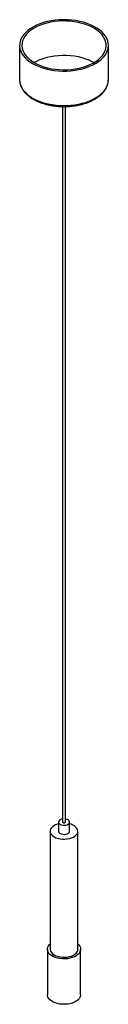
# Paper-space layout '_Isométrica' of a CAD drawing. Header units: millimetres. Extents: x -40 to 40, y -49 to 836.
import ezdxf

# ---------------------------------------------------------------- set-up
doc = ezdxf.new("R2010")
doc.units = ezdxf.units.MM

psp = doc.layouts.new('_Isométrica')

# ---------------------------------------------------------------- linework, layer by layer
at = {"color": 7, "linetype": 'Continuous', "lineweight": 25}
for p, q in [((-40, 812.46), (-40, 781.43)), ((40, 781.43), (40, 812.46)), ((-1.25, 757.52), (-1.25, 114.32)), ((1.25, 114.32), (1.25, 757.53)), ((-5, 114.32), (-5, 106.15)), ((5, 106.15), (5, 114.32)), ((-12.5, 106.15), (-12.5, 0)), ((12.5, 0), (12.5, 106.15)), ((-15, 0), (-15, -40.83)), ((15, -40.83), (15, 0))]:
    psp.add_line(p, q, dxfattribs=at)
at = {"color": 7, "linetype": 'Continuous', "lineweight": 25, "flags": 128}
for points in [[(-28.28, 796.13), (-25.51, 794.67), (-22.51, 793.37), (-19.32, 792.24), (-15.95, 791.28), (-12.45, 790.51), (-8.84, 789.94), (-5.14, 789.56), (-1.41, 789.38), (2.34, 789.41), (6.07, 789.63), (9.75, 790.06), (13.34, 790.69), (16.81, 791.5), (20.14, 792.51), (23.28, 793.68), (26.23, 795.02), (28.94, 796.52), (31.4, 798.15), (33.58, 799.91), (35.47, 801.78), (37.04, 803.75), (38.29, 805.79), (39.21, 807.89), (39.78, 810.03), (40, 812.19), (39.87, 814.35), (39.38, 816.5), (38.55, 818.61), (37.39, 820.67), (35.89, 822.65), (34.08, 824.55), (31.97, 826.34), (29.58, 828), (26.93, 829.53), (24.04, 830.91), (20.94, 832.13), (17.66, 833.18), (14.22, 834.04), (10.65, 834.72), (7, 835.19), (3.28, 835.47), (-0.47, 835.55), (-4.21, 835.42), (-7.92, 835.09), (-11.56, 834.57), (-15.09, 833.84), (-18.49, 832.93), (-21.73, 831.84), (-24.78, 830.58), (-27.61, 829.16), (-30.2, 827.6), (-32.53, 825.9), (-34.56, 824.08), (-36.3, 822.16), (-37.71, 820.16), (-38.79, 818.09), (-39.54, 815.96), (-39.93, 813.81), (-39.98, 811.65), (-39.67, 809.49), (-39.01, 807.36), (-38.01, 805.27), (-36.68, 803.25), (-35.03, 801.31), (-33.06, 799.46), (-30.81, 797.73), (-28.28, 796.13)], [(-26.87, 796.95), (-24.15, 795.52), (-21.21, 794.26), (-18.06, 793.16), (-14.75, 792.24), (-11.31, 791.51), (-7.75, 790.98), (-4.12, 790.65), (-0.46, 790.52), (3.21, 790.6), (6.85, 790.88), (10.43, 791.36), (13.9, 792.04), (17.25, 792.91), (20.44, 793.96), (23.44, 795.19), (26.21, 796.58), (28.75, 798.11), (31.01, 799.78), (32.99, 801.57), (34.65, 803.45), (36, 805.43), (37, 807.47), (37.66, 809.55), (37.98, 811.66), (37.93, 813.78), (37.53, 815.89), (36.78, 817.96), (35.69, 819.99), (34.27, 821.94), (32.52, 823.81), (30.47, 825.57), (28.14, 827.2), (25.54, 828.7), (22.71, 830.05), (19.66, 831.23), (16.43, 832.24), (13.04, 833.06), (9.54, 833.69), (5.94, 834.12), (2.29, 834.36), (-1.38, 834.38), (-5.04, 834.2), (-8.65, 833.82), (-12.18, 833.24), (-15.6, 832.46), (-18.87, 831.5), (-21.96, 830.36), (-24.85, 829.05), (-27.51, 827.59), (-29.91, 825.99), (-32.04, 824.26), (-33.86, 822.42), (-35.37, 820.48), (-36.54, 818.48), (-37.38, 816.41), (-37.86, 814.31), (-38, 812.19), (-37.78, 810.08), (-37.2, 807.98), (-36.28, 805.93), (-35.02, 803.94), (-33.43, 802.03), (-31.53, 800.22), (-29.34, 798.52), (-26.87, 796.95)], [(26.87, 796.94), (25.54, 797.67), (22.71, 799.02), (19.66, 800.2), (16.43, 801.21), (13.04, 802.03), (9.54, 802.66), (5.94, 803.1), (2.29, 803.33), (-1.38, 803.35), (-5.04, 803.17), (-8.65, 802.79), (-12.18, 802.21), (-15.6, 801.43), (-18.87, 800.47), (-21.96, 799.33), (-24.85, 798.02), (-26.87, 796.94)], [(-1.25, 117.11), (-2.15, 116.92), (-3.29, 116.49), (-4.18, 115.9), (-4.77, 115.19), (-5, 114.41), (-4.86, 113.63), (-4.36, 112.9), (-3.54, 112.27)], [(-3.54, 112.27), (-2.45, 111.8), (-1.18, 111.51), (0.17, 111.43), (1.51, 111.56), (2.74, 111.9), (3.77, 112.42), (4.52, 113.08), (4.93, 113.83), (4.97, 114.61), (4.65, 115.37), (3.98, 116.06), (3.02, 116.62), (1.83, 117), (1.25, 117.11)], [(-5, 112.76), (-5.86, 112.52), (-7.64, 111.86), (-9.21, 111.03), (-10.5, 110.06), (-11.5, 108.98), (-12.16, 107.82), (-12.47, 106.61), (-12.43, 105.39), (-12.03, 104.18), (-11.28, 103.04), (-10.21, 101.98), (-8.84, 101.05)], [(-8.84, 101.05), (-7.22, 100.26), (-5.39, 99.64), (-3.41, 99.21), (-1.32, 98.97), (0.8, 98.95), (2.89, 99.13), (4.91, 99.51), (6.78, 100.09), (8.46, 100.84), (9.89, 101.74), (11.04, 102.77), (11.87, 103.89), (12.36, 105.08), (12.5, 106.3), (12.27, 107.52), (11.69, 108.7), (10.78, 109.8), (9.56, 110.8), (8.06, 111.67), (6.33, 112.37), (5, 112.76)], [(-1.25, 114.32), (-1.15, 114.04), (-0.88, 113.81)], [(-0.88, 113.81), (-0.48, 113.65), (0, 113.59), (0.48, 113.65), (0.88, 113.81), (1.15, 114.04), (1.25, 114.32)], [(-3.54, 104.11), (-2.45, 103.63), (-1.18, 103.35), (0.17, 103.27), (1.51, 103.4), (2.74, 103.74), (3.77, 104.25), (4.52, 104.91), (4.93, 105.66), (5, 106.15)], [(12.5, 4.79), (13.31, 3.99), (14.21, 2.77), (14.78, 1.49), (15, 0.17), (14.87, -1.16), (14.39, -2.45), (13.57, -3.69), (12.43, -4.85), (11.01, -5.88), (9.32, -6.78), (7.42, -7.53), (5.34, -8.09), (3.14, -8.47), (0.86, -8.65), (-1.43, -8.62), (-3.7, -8.39), (-5.87, -7.97), (-7.91, -7.36), (-9.76, -6.57), (-11.39, -5.64), (-12.74, -4.57), (-13.8, -3.39), (-14.54, -2.13), (-14.93, -0.83), (-14.98, 0.5), (-14.67, 1.81), (-14.02, 3.08), (-13.04, 4.28), (-12.5, 4.79)], [(-8.84, -5.1), (-7.22, -5.89), (-5.39, -6.51), (-3.41, -6.94), (-1.32, -7.18), (0.8, -7.2), (2.89, -7.02), (4.91, -6.64), (6.78, -6.06), (8.46, -5.31), (9.89, -4.41), (11.04, -3.38), (11.87, -2.26), (12.36, -1.07), (12.5, 0)], [(15, -40.83), (14.87, -41.98), (14.39, -43.28), (13.57, -44.52), (12.43, -45.67), (11.01, -46.71), (9.32, -47.61), (7.42, -48.35), (5.34, -48.92), (3.14, -49.29), (0.86, -49.47), (-1.43, -49.45), (-3.7, -49.22), (-5.87, -48.8), (-7.91, -48.18), (-9.76, -47.4), (-11.39, -46.46), (-12.74, -45.39), (-13.8, -44.22), (-14.54, -42.96), (-14.93, -41.66), (-15, -40.83)]]:
    psp.add_lwpolyline(points, dxfattribs=at)
at = {"color": 8, "linetype": 'Continuous', "lineweight": 25, "flags": 128}
for points in [[(-40, 781.43), (-39.98, 780.62), (-39.67, 778.46), (-39.01, 776.33), (-38.01, 774.24), (-36.68, 772.22), (-35.03, 770.28), (-33.06, 768.43), (-30.81, 766.7), (-28.28, 765.1)], [(-28.28, 765.1), (-25.51, 763.64), (-22.51, 762.34), (-19.32, 761.21), (-15.95, 760.25), (-12.45, 759.49), (-8.84, 758.91), (-5.14, 758.53), (-1.41, 758.35), (2.34, 758.38), (6.07, 758.61), (9.75, 759.03), (13.34, 759.66), (16.81, 760.48), (20.14, 761.48), (23.28, 762.65), (26.23, 763.99), (28.94, 765.49), (31.4, 767.12), (33.58, 768.88), (35.47, 770.75), (37.04, 772.72), (38.29, 774.76), (39.21, 776.86), (39.78, 779), (40, 781.16), (40, 781.43)]]:
    psp.add_lwpolyline(points, dxfattribs=at)
at = {"color": 7, "linetype": 'Continuous', "lineweight": 25}
for centre, radius, start, end in [((-2.52, 106.38), 2.49, 185.38279, 245.93735), ((-6.23, 0.64), 6.31, 185.79576, 245.52438)]:
    psp.add_arc(centre, radius, start, end, dxfattribs=at)
for points, knots in [([(-39.95, 782.02), (-39.97, 781.67), (-40.04, 780.61), (-39.81, 778.83), (-39.29, 776.71), (-38.44, 774.63), (-37.29, 772.61), (-35.85, 770.65), (-34.12, 768.78), (-32.11, 767.02), (-30.02, 765.48), (-28.53, 764.58), (-27.87, 764.19)], [0, 0, 0, 0, 0.051045, 0.156632, 0.262215, 0.368317, 0.475362, 0.583522, 0.692727, 0.802747, 0.913299, 1, 1, 1, 1]), ([(-27.87, 764.19), (-27.41, 763.93), (-26.08, 763.18), (-23.73, 762.07), (-20.76, 760.89), (-17.63, 759.87), (-14.36, 759.03), (-10.98, 758.37), (-7.52, 757.88), (-4, 757.58), (-0.44, 757.46), (3.11, 757.53), (6.64, 757.79), (10.12, 758.23), (13.52, 758.85), (16.82, 759.65), (19.99, 760.62), (23, 761.75), (25.84, 763.05), (28.48, 764.5), (30.89, 766.09), (33.06, 767.81), (34.97, 769.65), (36.6, 771.6), (37.92, 773.63), (38.94, 775.74), (39.61, 777.88), (39.97, 779.81), (39.97, 781.02), (39.96, 781.5)], [0, 0, 0, 0, 0.020314, 0.058706, 0.097072, 0.135404, 0.1737, 0.211962, 0.250197, 0.288412, 0.326615, 0.364816, 0.403023, 0.441243, 0.479485, 0.517758, 0.556072, 0.594434, 0.632849, 0.671317, 0.70983, 0.748362, 0.786853, 0.825222, 0.863362, 0.901164, 0.938552, 0.975529, 1, 1, 1, 1])]:
    psp.add_open_spline(points, degree=3, knots=knots, dxfattribs=at)

doc.saveas('drawing.dxf')
